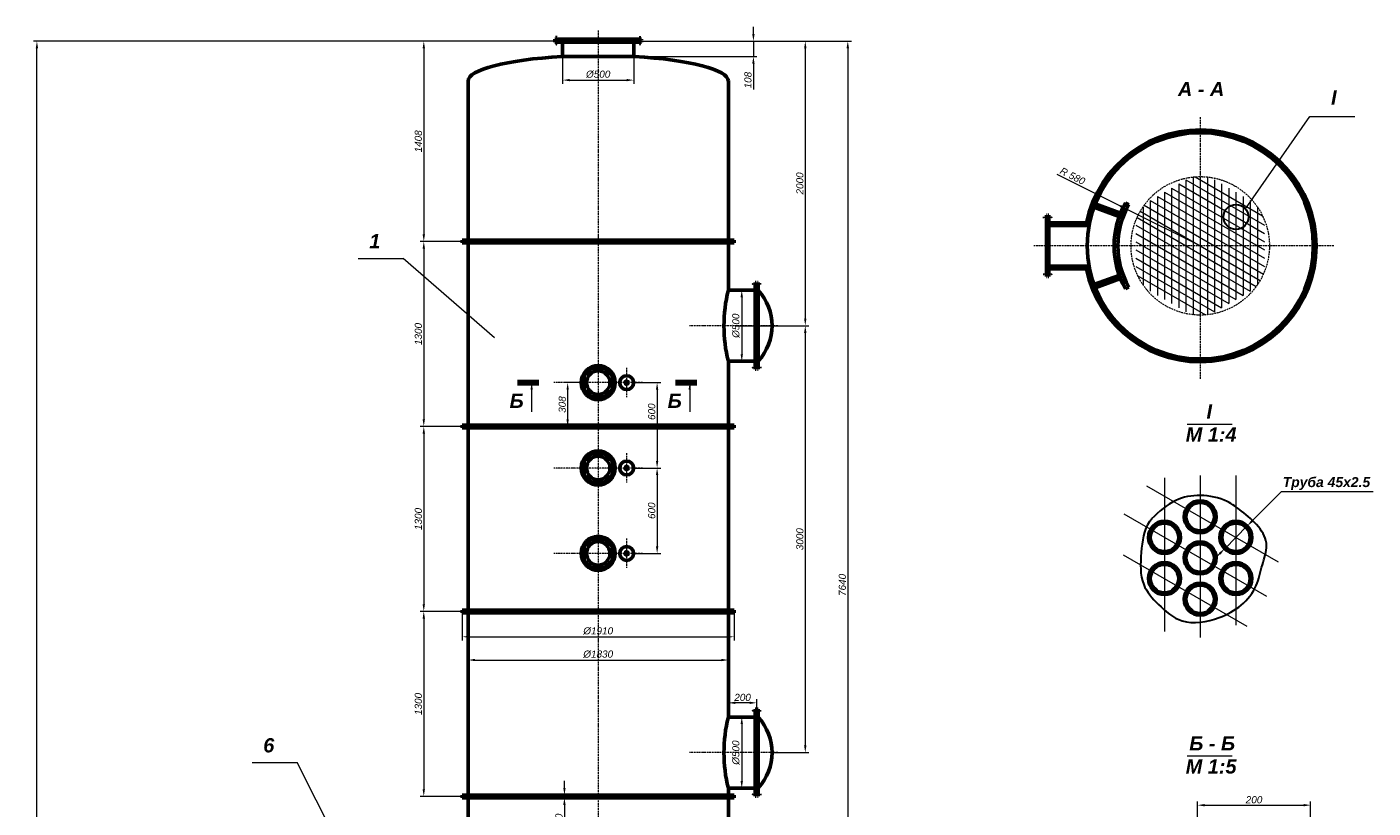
# Model space of a CAD drawing. Header units: millimetres. Extents: x -3101 to 6476, y -8300 to 7211.
# Tile 5 of 5: x -3101 to 6362, y 1721 to 7211. Entities that reach past the tile are written whole.
import ezdxf

# ---------------------------------------------------------------- set-up
doc = ezdxf.new("R2010")
doc.units = ezdxf.units.MM
doc.linetypes.add('ACAD_ISO10W100', pattern=[18, 12, -3, 0, -3])
doc.layers.get('0').update_dxf_attribs({"lineweight": 53})
for name, color, linetype, lineweight in [('0.15', 7, 'Continuous', 15), ('0.5', 7, 'Continuous', 30), ('Construction V', 160, 'Continuous', 13), ('Dash-Dot', 7, 'ACAD_ISO10W100', 15)]:
    doc.layers.add(name, color=color, linetype=linetype, lineweight=lineweight)
doc.styles.get("Standard").update_dxf_attribs({"font": 'ARIALI.TTF'})
doc.dimstyles.new('ISO-25', dxfattribs={"dimscale": 20, "dimtxt": 2.5, "dimasz": 2.5, "dimexe": 1.25, "dimexo": 0.625, "dimtad": 1, "dimdec": 1, "dimdsep": 46, "dimtxsty": 'Standard', "dimcen": 2.5, "dimadec": 0, "dimazin": 0, "dimtfac": 1, "dimtdec": 1, "dimtmove": 0, "dimatfit": 3, "dimfxl": 1.25, "dimlwd": 15, "dimlwe": 15, "dimarcsym": 0})

# ---------------------------------------------------------------- blocks, each defined once
blk = doc.blocks.new('*D8')
at = {"layer": '0.15', "color": 0, "lineweight": 15}
for p, q in [((1207.5, 7111), (2395.8, 7111)), ((2370.8, 7061), (2370.8, 5161)), ((2190.8, 5111), (2395.8, 5111))]:
    blk.add_line(p, q, dxfattribs=at)
at = {"layer": '0.15', "color": 0}
for points in [[(2362.5, 7061), (2379.2, 7061), (2370.8, 7111)], [(2362.5, 5161), (2379.2, 5161), (2370.8, 5111)]]:
    blk.add_solid(points, dxfattribs=at)
at = {"layer": 'Defpoints', "color": 0}
for p in [(1195, 7111), (2178.3, 5111), (2370.8, 5111)]:
    blk.add_point(p, dxfattribs=at)
at = {"layer": '0.15', "color": 0, "insert": (2332.8, 6111), "char_height": 50, "attachment_point": 5, "rotation": 90}
blk.add_mtext('2000', dxfattribs=at)
blk = doc.blocks.new('*D9')
at = {"layer": '0.15', "color": 0, "lineweight": 15}
for p, q in [((622.5, 7111), (-336, 7111)), ((-311, 7061), (-311, 5753)), ((-52.5, 5703), (-336, 5703))]:
    blk.add_line(p, q, dxfattribs=at)
at = {"layer": '0.15', "color": 0}
for points in [[(-319.3, 7061), (-302.7, 7061), (-311, 7111)], [(-319.3, 5753), (-302.7, 5753), (-311, 5703)]]:
    blk.add_solid(points, dxfattribs=at)
at = {"layer": 'Defpoints', "color": 0}
for p in [(635, 7111), (-311, 5703), (-40, 5703)]:
    blk.add_point(p, dxfattribs=at)
at = {"layer": '0.15', "color": 0, "insert": (-349, 6407), "char_height": 50, "attachment_point": 5, "rotation": 90}
blk.add_mtext('1408', dxfattribs=at)
blk = doc.blocks.new('*D10')
at = {"layer": '0.15', "color": 0, "lineweight": 15}
for p, q in [((-52.5, 5703), (-336, 5703)), ((-311, 5653), (-311, 4453)), ((-52.5, 4403), (-336, 4403))]:
    blk.add_line(p, q, dxfattribs=at)
at = {"layer": '0.15', "color": 0}
for points in [[(-319.3, 5653), (-302.7, 5653), (-311, 5703)], [(-319.3, 4453), (-302.7, 4453), (-311, 4403)]]:
    blk.add_solid(points, dxfattribs=at)
at = {"layer": 'Defpoints', "color": 0}
for p in [(-40, 5703), (-311, 4403), (-40, 4403)]:
    blk.add_point(p, dxfattribs=at)
at = {"layer": '0.15', "color": 0, "insert": (-349, 5053), "char_height": 50, "attachment_point": 5, "rotation": 90}
blk.add_mtext('1300', dxfattribs=at)
blk = doc.blocks.new('*D11')
at = {"layer": '0.15', "color": 0, "lineweight": 15}
for p, q in [((-52.5, 4403), (-336, 4403)), ((-311, 4353), (-311, 3153)), ((-52.5, 3103), (-336, 3103))]:
    blk.add_line(p, q, dxfattribs=at)
at = {"layer": '0.15', "color": 0}
for points in [[(-319.3, 4353), (-302.7, 4353), (-311, 4403)], [(-319.3, 3153), (-302.7, 3153), (-311, 3103)]]:
    blk.add_solid(points, dxfattribs=at)
at = {"layer": 'Defpoints', "color": 0}
for p in [(-40, 4403), (-311, 3103), (-40, 3103)]:
    blk.add_point(p, dxfattribs=at)
at = {"layer": '0.15', "color": 0, "insert": (-349, 3753), "char_height": 50, "attachment_point": 5, "rotation": 90}
blk.add_mtext('1300', dxfattribs=at)
blk = doc.blocks.new('*D12')
at = {"layer": '0.15', "color": 0, "lineweight": 15}
for p, q in [((-52.5, 3103), (-336, 3103)), ((-311, 3053), (-311, 1853)), ((-52.5, 1803), (-336, 1803))]:
    blk.add_line(p, q, dxfattribs=at)
at = {"layer": '0.15', "color": 0}
for points in [[(-319.3, 3053), (-302.7, 3053), (-311, 3103)], [(-319.3, 1853), (-302.7, 1853), (-311, 1803)]]:
    blk.add_solid(points, dxfattribs=at)
at = {"layer": 'Defpoints', "color": 0}
for p in [(-40, 3103), (-311, 1803), (-40, 1803)]:
    blk.add_point(p, dxfattribs=at)
at = {"layer": '0.15', "color": 0, "insert": (-349, 2453), "char_height": 50, "attachment_point": 5, "rotation": 90}
blk.add_mtext('1300', dxfattribs=at)
blk = doc.blocks.new('*D13')
at = {"layer": '0.15', "color": 0, "lineweight": 15}
for p, q in [((1717.2, 7111), (2694.6, 7111)), ((2669.6, 7061), (2669.6, -482)), ((1153.5, -532), (2694.6, -532))]:
    blk.add_line(p, q, dxfattribs=at)
at = {"layer": '0.15', "color": 0}
for points in [[(2661.2, 7061), (2677.9, 7061), (2669.6, 7111)], [(2661.2, -482), (2677.9, -482), (2669.6, -532)]]:
    blk.add_solid(points, dxfattribs=at)
at = {"layer": 'Defpoints', "color": 0}
for p in [(1704.7, 7111), (1141, -532), (2669.6, -532)]:
    blk.add_point(p, dxfattribs=at)
at = {"layer": '0.15', "color": 0, "insert": (2631.5, 3289.5), "char_height": 50, "attachment_point": 5, "rotation": 90}
blk.add_mtext('7640', dxfattribs=at)
blk = doc.blocks.new('*D22')
at = {"layer": '0.15', "color": 0, "lineweight": 15}
for p, q in [((-40, 3090.5), (-40, 2899.9)), ((1870, 3090.5), (1870, 2899.9)), ((10, 2924.9), (1820, 2924.9))]:
    blk.add_line(p, q, dxfattribs=at)
at = {"layer": '0.15', "color": 0}
for points in [[(10, 2933.2), (10, 2916.5), (-40, 2924.9)], [(1820, 2933.2), (1820, 2916.5), (1870, 2924.9)]]:
    blk.add_solid(points, dxfattribs=at)
at = {"layer": 'Defpoints', "color": 0}
for p in [(-40, 3103), (1870, 3103), (1870, 2924.9)]:
    blk.add_point(p, dxfattribs=at)
at = {"layer": '0.15', "color": 0, "insert": (915, 2965.8), "char_height": 50, "attachment_point": 5}
blk.add_mtext('%%c1910', dxfattribs=at)
blk = doc.blocks.new('*D23')
at = {"layer": '0.15', "color": 0, "lineweight": 15}
for p, q in [((0, 2793.3), (0, 2736.6)), ((50, 2761.6), (1780, 2761.6)), ((1830, 2793.3), (1830, 2736.6))]:
    blk.add_line(p, q, dxfattribs=at)
at = {"layer": '0.15', "color": 0}
for points in [[(50, 2770), (50, 2753.3), (0, 2761.6)], [(1780, 2770), (1780, 2753.3), (1830, 2761.6)]]:
    blk.add_solid(points, dxfattribs=at)
at = {"layer": 'Defpoints', "color": 0}
for p in [(0, 2805.8), (1830, 2805.8), (1830, 2761.6)]:
    blk.add_point(p, dxfattribs=at)
at = {"layer": '0.15', "color": 0, "insert": (915, 2802.6), "char_height": 50, "attachment_point": 5}
blk.add_mtext('%%c1830', dxfattribs=at)
blk = doc.blocks.new('*D24')
at = {"layer": '0.15', "color": 0, "lineweight": 15}
for p, q in [((1924.4, 2311), (1924.4, 1911)), ((1936.9, 2361), (1949.4, 2361)), ((1911.9, 1861), (1899.4, 1861))]:
    blk.add_line(p, q, dxfattribs=at)
at = {"layer": '0.15', "color": 0}
for points in [[(1916, 2311), (1932.7, 2311), (1924.4, 2361)], [(1916, 1911), (1932.7, 1911), (1924.4, 1861)]]:
    blk.add_solid(points, dxfattribs=at)
at = {"layer": 'Defpoints', "color": 0}
for p in [(1924.4, 2361), (1924.4, 1861), (1924.4, 1861)]:
    blk.add_point(p, dxfattribs=at)
at = {"layer": '0.15', "color": 0, "insert": (1883.4, 2111), "char_height": 50, "attachment_point": 5, "rotation": 90}
blk.add_mtext('%%c500', dxfattribs=at)
blk = doc.blocks.new('*D25')
at = {"layer": '0.15', "color": 0, "lineweight": 15}
for p, q in [((1830, 2373.5), (1830, 2485.8)), ((1979.8, 2460.8), (1880, 2460.8)), ((2029.8, 2349.5), (2029.8, 2485.8))]:
    blk.add_line(p, q, dxfattribs=at)
at = {"layer": '0.15', "color": 0}
for points in [[(1880, 2469.1), (1880, 2452.5), (1830, 2460.8)], [(1979.8, 2469.1), (1979.8, 2452.5), (2029.8, 2460.8)]]:
    blk.add_solid(points, dxfattribs=at)
at = {"layer": 'Defpoints', "color": 0}
for p in [(1830, 2460.8), (1830, 2361), (2029.8, 2337)]:
    blk.add_point(p, dxfattribs=at)
at = {"layer": '0.15', "color": 0, "insert": (1929.9, 2498.8), "char_height": 50, "attachment_point": 5}
blk.add_mtext('200', dxfattribs=at)
blk = doc.blocks.new('*D26')
at = {"layer": '0.15', "color": 0, "lineweight": 15}
for p, q in [((2006.2, 7161), (2006.2, 7211)), ((1180.5, 7111), (2031.2, 7111)), ((2006.2, 7111), (2006.2, 7003)), ((1180.5, 7003), (2031.2, 7003)), ((2006.2, 6953), (2006.2, 6771.2))]:
    blk.add_line(p, q, dxfattribs=at)
at = {"layer": '0.15', "color": 0}
for points in [[(1997.9, 7161), (2014.5, 7161), (2006.2, 7111)], [(1997.9, 6953), (2014.5, 6953), (2006.2, 7003)]]:
    blk.add_solid(points, dxfattribs=at)
at = {"layer": 'Defpoints', "color": 0}
for p in [(1168, 7111), (2006.2, 7111), (1168, 7003)]:
    blk.add_point(p, dxfattribs=at)
at = {"layer": '0.15', "color": 0, "insert": (1968.1, 6837.1), "char_height": 50, "attachment_point": 5, "rotation": 90}
blk.add_mtext('108', dxfattribs=at)
blk = doc.blocks.new('*D27')
at = {"layer": '0.15', "color": 0, "lineweight": 15}
for p, q in [((665, 7014.1), (665, 6812.2)), ((1165, 7014.1), (1165, 6812.2)), ((715, 6837.2), (1115, 6837.2))]:
    blk.add_line(p, q, dxfattribs=at)
at = {"layer": '0.15', "color": 0}
for points in [[(715, 6845.5), (715, 6828.9), (665, 6837.2)], [(1115, 6845.5), (1115, 6828.9), (1165, 6837.2)]]:
    blk.add_solid(points, dxfattribs=at)
at = {"layer": 'Defpoints', "color": 0}
for p in [(665, 7026.6), (1165, 7026.6), (1165, 6837.2)]:
    blk.add_point(p, dxfattribs=at)
at = {"layer": '0.15', "color": 0, "insert": (915, 6878.2), "char_height": 50, "attachment_point": 5}
blk.add_mtext('%%c500', dxfattribs=at)
blk = doc.blocks.new('*D43')
at = {"layer": '0.15', "color": 0, "lineweight": 15}
for p, q in [((-323.5, 7111), (-3055.4, 7111)), ((-3030.4, -6104.9), (-3030.4, 7061)), ((-2824.3, -6154.9), (-3055.4, -6154.9))]:
    blk.add_line(p, q, dxfattribs=at)
at = {"layer": '0.15', "color": 0}
for points in [[(-3038.7, 7061), (-3022.1, 7061), (-3030.4, 7111)], [(-3038.7, -6104.9), (-3022.1, -6104.9), (-3030.4, -6154.9)]]:
    blk.add_solid(points, dxfattribs=at)
at = {"layer": 'Defpoints', "color": 0}
for p in [(-3030.4, 7111), (-311, 7111), (-2811.8, -6154.9)]:
    blk.add_point(p, dxfattribs=at)
at = {"layer": '0.15', "color": 0, "insert": (-3068.4, 478.1), "char_height": 50, "attachment_point": 5, "rotation": 90}
blk.add_mtext('13270', dxfattribs=at)
blk = doc.blocks.new('*D53')
at = {"layer": '0.15', "color": 0, "lineweight": 15}
for p, q in [((4139.3, 6175.7), (4584.3, 5953.4)), ((5147.1, 5672.3), (4629, 5931.1))]:
    blk.add_line(p, q, dxfattribs=at)
at = {"layer": '0.15', "color": 0}
blk.add_solid([(4588, 5960.9), (4580.6, 5946), (4629, 5931.1)], dxfattribs=at)
at = {"layer": 'Defpoints', "color": 0}
for p in [(4629, 5931.1), (5147.1, 5672.3)]:
    blk.add_point(p, dxfattribs=at)
at = {"layer": '0.15', "color": 0, "insert": (4249.7, 6163.1), "char_height": 50, "attachment_point": 5, "rotation": 333.45838}
blk.add_mtext('R 580', dxfattribs=at)
blk = doc.blocks.new('*D58')
at = {"layer": '0.15', "color": 0, "lineweight": 15}
for p, q in [((1879.9, 5111), (2395.8, 5111)), ((2370.8, 5061), (2370.8, 2161)), ((2149.4, 2111), (2395.8, 2111))]:
    blk.add_line(p, q, dxfattribs=at)
at = {"layer": '0.15', "color": 0}
for points in [[(2362.5, 5061), (2379.2, 5061), (2370.8, 5111)], [(2362.5, 2161), (2379.2, 2161), (2370.8, 2111)]]:
    blk.add_solid(points, dxfattribs=at)
at = {"layer": 'Defpoints', "color": 0}
for p in [(1867.4, 5111), (2136.9, 2111), (2370.8, 2111)]:
    blk.add_point(p, dxfattribs=at)
at = {"layer": '0.15', "color": 0, "insert": (2332.8, 3611), "char_height": 50, "attachment_point": 5, "rotation": 90}
blk.add_mtext('3000', dxfattribs=at)
blk = doc.blocks.new('*D59')
at = {"layer": '0.15', "color": 0, "lineweight": 15}
for p, q in [((1924.4, 5311), (1924.4, 4911)), ((1936.9, 5361), (1949.4, 5361)), ((1911.9, 4861), (1899.4, 4861))]:
    blk.add_line(p, q, dxfattribs=at)
at = {"layer": '0.15', "color": 0}
for points in [[(1916, 5311), (1932.7, 5311), (1924.4, 5361)], [(1916, 4911), (1932.7, 4911), (1924.4, 4861)]]:
    blk.add_solid(points, dxfattribs=at)
at = {"layer": 'Defpoints', "color": 0}
for p in [(1924.4, 5361), (1924.4, 4861), (1924.4, 4861)]:
    blk.add_point(p, dxfattribs=at)
at = {"layer": '0.15', "color": 0, "insert": (1883.4, 5111), "char_height": 50, "attachment_point": 5, "rotation": 90}
blk.add_mtext('%%c500', dxfattribs=at)
blk = doc.blocks.new('*D60')
at = {"layer": '0.15', "color": 0, "lineweight": 15}
for p, q in [((5719, 3946.9), (5512.8, 3739.2)), ((5319, 3544.1), (5477.5, 3703.7)), ((5283.8, 3508.6), (5248.5, 3473.1))]:
    blk.add_line(p, q, dxfattribs=at)
at = {"layer": '0.15', "color": 0}
for points in [[(5506.8, 3745.1), (5518.7, 3733.3), (5477.5, 3703.7)], [(5277.9, 3514.5), (5289.7, 3502.7), (5319, 3544.1)]]:
    blk.add_solid(points, dxfattribs=at)
at = {"layer": 'Defpoints', "color": 0}
for p in [(5477.5, 3703.7), (5319, 3544.1)]:
    blk.add_point(p, dxfattribs=at)
blk = doc.blocks.new('*D61')
at = {"color": 0, "lineweight": 15}
for p, q in [((5128.2, 1307.7), (5128.2, 1766.5)), ((5178.2, 1741.5), (5873.2, 1741.5)), ((5923.2, 1581.6), (5923.2, 1766.5))]:
    blk.add_line(p, q, dxfattribs=at)
at = {"color": 0}
for points in [[(5178.2, 1749.8), (5178.2, 1733.2), (5128.2, 1741.5)], [(5873.2, 1749.8), (5873.2, 1733.2), (5923.2, 1741.5)]]:
    blk.add_solid(points, dxfattribs=at)
at = {"layer": 'Defpoints', "color": 0}
for p in [(5923.2, 1741.5), (5923.2, 1569.1), (5128.2, 1295.2)]:
    blk.add_point(p, dxfattribs=at)
at = {"color": 0, "insert": (5525.7, 1779.5), "char_height": 50, "attachment_point": 5}
blk.add_mtext('200', dxfattribs=at)
blk = doc.blocks.new('*D65')
at = {"color": 0, "lineweight": 15}
for p, q in [((782.5, 4711), (675.3, 4711)), ((700.3, 4661), (700.3, 4453)), ((-27.5, 4403), (725.3, 4403))]:
    blk.add_line(p, q, dxfattribs=at)
at = {"color": 0}
for points in [[(692, 4661), (708.7, 4661), (700.3, 4711)], [(692, 4453), (708.7, 4453), (700.3, 4403)]]:
    blk.add_solid(points, dxfattribs=at)
at = {"layer": 'Defpoints', "color": 0}
for p in [(795, 4711), (-40, 4403), (700.3, 4403)]:
    blk.add_point(p, dxfattribs=at)
at = {"color": 0, "insert": (662.3, 4557), "char_height": 50, "attachment_point": 5, "rotation": 90}
blk.add_mtext('308', dxfattribs=at)
blk = doc.blocks.new('*D66')
at = {"color": 0, "lineweight": 15}
for p, q in [((1176.2, 4711), (1354.4, 4711)), ((1329.4, 4661), (1329.4, 4161)), ((1176.2, 4111), (1354.4, 4111))]:
    blk.add_line(p, q, dxfattribs=at)
at = {"color": 0}
for points in [[(1321, 4661), (1337.7, 4661), (1329.4, 4711)], [(1321, 4161), (1337.7, 4161), (1329.4, 4111)]]:
    blk.add_solid(points, dxfattribs=at)
at = {"layer": 'Defpoints', "color": 0}
for p in [(1163.8, 4711), (1163.8, 4111), (1329.4, 4111)]:
    blk.add_point(p, dxfattribs=at)
at = {"color": 0, "insert": (1291.3, 4506.7), "char_height": 50, "attachment_point": 5, "rotation": 90}
blk.add_mtext('600', dxfattribs=at)
blk = doc.blocks.new('*D67')
at = {"color": 0, "lineweight": 15}
for p, q in [((1176.2, 4111), (1354.4, 4111)), ((1329.4, 4061), (1329.4, 3561)), ((1176.2, 3511), (1354.4, 3511))]:
    blk.add_line(p, q, dxfattribs=at)
at = {"color": 0}
for points in [[(1321, 4061), (1337.7, 4061), (1329.4, 4111)], [(1321, 3561), (1337.7, 3561), (1329.4, 3511)]]:
    blk.add_solid(points, dxfattribs=at)
at = {"layer": 'Defpoints', "color": 0}
for p in [(1163.7, 4111), (1163.7, 3511), (1329.4, 3511)]:
    blk.add_point(p, dxfattribs=at)
at = {"color": 0, "insert": (1291.3, 3811), "char_height": 50, "attachment_point": 5, "rotation": 90}
blk.add_mtext('600', dxfattribs=at)
blk = doc.blocks.new('*D69')
at = {"color": 0, "lineweight": 15}
for p, q in [((677.7, 1863), (677.7, 1913)), ((503.3, 1813), (702.7, 1813)), ((677.7, 1813), (677.7, 1793)), ((503.3, 1793), (702.7, 1793)), ((677.7, 1743), (677.7, 1593.7))]:
    blk.add_line(p, q, dxfattribs=at)
at = {"color": 0}
for points in [[(669.4, 1863), (686.1, 1863), (677.7, 1813)], [(669.4, 1743), (686.1, 1743), (677.7, 1793)]]:
    blk.add_solid(points, dxfattribs=at)
at = {"layer": 'Defpoints', "color": 0}
for p in [(490.8, 1813), (490.8, 1793), (677.7, 1793)]:
    blk.add_point(p, dxfattribs=at)
at = {"color": 0, "insert": (639.7, 1643.4), "char_height": 50, "attachment_point": 5, "rotation": 90}
blk.add_mtext('20', dxfattribs=at)

msp = doc.modelspace()

# ---------------------------------------------------------------- hatches: boundary and pattern name
at = {"layer": '0.15'}
h = msp.add_hatch(dxfattribs=at)
h.set_pattern_fill('ANSI31', color=256, style=0)
h.paths.add_polyline_path([(915, 7116.98), (635, 7116.98), (635, 7110.98), (915, 7110.98)])
h.paths.add_polyline_path([(1195, 7116.98), (915, 7116.98), (915, 7110.98), (1195, 7110.98)])
h = msp.add_hatch(dxfattribs=at)
h.set_pattern_fill('ANSI31', color=256, scale=5, style=0)
h.set_pattern_definition([(45, (0, 363.066), (-11.22532, 11.22532), [])])
h.paths.add_polyline_path([(5147.11, 6467.33), (5147.11, 6487.33, 0.3565704), (4348.48, 5834.83), (4368.9, 5834.83, -0.3551279)])
h.paths.add_polyline_path([(5147.11, 6487.33), (5147.11, 6467.33, -0.1894991), (5688.5, 6254.5), (5700.06, 6271.06, 0.1886059)])
h.paths.add_polyline_path([(5700.06, 6271.06), (5688.5, 6254.5, -0.2083596), (5942.11, 5672.33), (5962.11, 5672.33, 0.2092597)])
h.paths.add_polyline_path([(5962.11, 5672.33), (5942.11, 5672.33, -0.4142136), (5147.11, 4877.33), (5147.11, 4857.33, 0.4142136)])
h.paths.add_polyline_path([(4368.9, 5509.83), (4348.48, 5509.83, 0.3565704), (5147.11, 4857.33), (5147.11, 4877.33, -0.3551279)])
h.paths.add_polyline_path([(4364.99, 5529.83), (4082.11, 5529.83), (4082.11, 5509.83), (4368.9, 5509.83, -0.0064086)])
h.paths.add_polyline_path([(4368.9, 5834.83), (4082.11, 5834.83), (4082.11, 5814.83), (4364.99, 5814.83, -0.0064086)])
h.paths.add_polyline_path([(4645.58, 5961.88), (4622.62, 5975.14, 0.1316525), (4541.48, 5672.33), (4568, 5672.33, -0.1316525)])
h.paths.add_polyline_path([(4568, 5672.33), (4541.48, 5672.33, 0.1316525), (4622.62, 5369.51), (4645.58, 5382.77, -0.1316525)])
h = msp.add_hatch(dxfattribs=at)
h.set_pattern_fill('ANSI31', color=256, scale=5, angle=90, style=0)
h.set_pattern_definition([(135, (0, 363.066), (-11.22532, -11.22532), [])])
h.paths.add_polyline_path([(4408.98, 5967.59, 0.0078631), (4400.06, 5944.23), (4578.01, 5879.46, -0.0103232), (4587.04, 5902.78)])
h.paths.add_polyline_path([(4587.04, 5441.87, -0.0103232), (4578.01, 5465.19), (4400.06, 5400.42, 0.0076701), (4408.75, 5377.63)])
h = msp.add_hatch(dxfattribs=at)
h.set_pattern_fill('ANSI31', color=256, scale=5, style=0)
h.set_pattern_definition([(45, (6232.112, 8020.258), (-11.22532, 11.22532), [])])
h.paths.add_polyline_path([(4076.11, 5852.83), (4072.11, 5852.83), (4072.11, 5491.83), (4076.11, 5491.83)])
h = msp.add_hatch(dxfattribs=at)
h.set_pattern_fill('ANSI31', color=256, angle=-90, style=0)
h.set_pattern_definition([(315, (-5084.2178, 6025.9824), (2.245064, 2.245064), [])])
h.paths.add_polyline_path([(2032.76, 5110.98), (2032.76, 5390.98), (2026.76, 5390.98), (2026.76, 5110.98)])
h.paths.add_polyline_path([(2032.76, 4830.98), (2032.76, 5110.98), (2026.76, 5110.98), (2026.76, 4830.98)])
h = msp.add_hatch(dxfattribs=at)
h.set_pattern_fill('ANSI31', color=256, angle=-90, style=0)
h.set_pattern_definition([(315, (-5084.2178, 3025.9824), (2.245064, 2.245064), [])])
h.paths.add_polyline_path([(2032.76, 2110.98), (2032.76, 2390.98), (2026.76, 2390.98), (2026.76, 2110.98)])
h.paths.add_polyline_path([(2032.76, 1830.98), (2032.76, 2110.98), (2026.76, 2110.98), (2026.76, 1830.98)])

# ---------------------------------------------------------------- linework, layer by layer
for p, q in [((915, 7124.98), (610, 7124.98)), ((610, 7124.98), (610, 7118.98)), ((610, 7118.98), (635, 7118.98)), ((610, 7102.98), (610, 7108.98)), ((610, 7108.98), (635, 7108.98)), ((915, 7102.98), (610, 7102.98)), ((635, 7116.98), (635, 7118.98)), ((635, 7116.98), (635, 7108.98)), ((915, 7116.98), (635, 7116.98)), ((915, 7110.98), (635, 7110.98)), ((665, 7002.98), (665, 7102.98)), ((915, 7124.98), (1220, 7124.98)), ((915, 7116.98), (1195, 7116.98)), ((915, 7110.98), (1195, 7110.98)), ((915, 7102.98), (1220, 7102.98)), ((1165, 7102.98), (1165, 7002.98)), ((1195, 7116.98), (1195, 7118.98)), ((1220, 7118.98), (1195, 7118.98)), ((1195, 7116.98), (1195, 7108.98)), ((1220, 7108.98), (1195, 7108.98)), ((1220, 7124.98), (1220, 7118.98)), ((1220, 7102.98), (1220, 7108.98)), ((662, 7002.98), (1168, 7002.98)), ((0, 5712.98), (0, 6830)), ((1830, 6830), (1830, 5712.98)), ((4587.04, 5902.78), (4408.98, 5967.59)), ((4645.58, 5961.88), (4622.62, 5975.14)), ((4066.11, 5457.33), (4066.11, 5887.33)), ((4070.11, 5887.17), (4066.11, 5887.17)), ((4070.11, 5852.83), (4070.11, 5887.17)), ((4078.11, 5852.83), (4078.11, 5887.17)), ((4078.11, 5887.17), (4082.11, 5887.17)), ((4082.11, 5457.33), (4082.11, 5887.33)), ((4578.01, 5879.46), (4400.06, 5944.23)), ((4076.11, 5852.83), (4070.11, 5852.83)), ((4072.11, 5491.83), (4072.11, 5852.83)), ((4076.11, 5491.83), (4076.11, 5852.83)), ((4076.11, 5852.83), (4078.11, 5852.83)), ((4368.9, 5834.83), (4082.11, 5834.83)), ((4364.99, 5814.83), (4082.11, 5814.83)), ((-40, 5712.98), (1870, 5712.98)), ((-40, 5712.98), (-40, 5692.98)), ((-40, 5692.98), (1870, 5692.98)), ((0, 4412.98), (0, 5692.98)), ((1830, 5692.98), (1830, 5360.98)), ((1870, 5712.98), (1870, 5692.98)), ((4076.11, 5491.83), (4070.11, 5491.83)), ((4070.11, 5491.83), (4070.11, 5457.49)), ((4076.11, 5491.83), (4078.11, 5491.83)), ((4078.11, 5491.83), (4078.11, 5457.49)), ((4364.99, 5529.83), (4082.11, 5529.83)), ((4368.9, 5509.83), (4082.11, 5509.83)), ((2018.76, 5110.98), (2018.76, 5415.98)), ((2018.76, 5415.98), (2024.76, 5415.98)), ((2024.76, 5415.98), (2024.76, 5390.98)), ((2040.76, 5415.98), (2034.76, 5415.98)), ((2034.76, 5415.98), (2034.76, 5390.98)), ((2040.76, 5110.98), (2040.76, 5415.98)), ((4070.11, 5457.49), (4066.11, 5457.49)), ((4078.11, 5457.49), (4082.11, 5457.49)), ((4578.01, 5465.19), (4400.06, 5400.42)), ((4587.04, 5441.87), (4408.75, 5377.63)), ((1830, 5360.98), (2018.76, 5360.98)), ((2032.76, 5390.98), (2024.76, 5390.98)), ((2026.76, 5110.98), (2026.76, 5390.98)), ((2032.76, 5110.98), (2032.76, 5390.98)), ((2032.76, 5390.98), (2034.76, 5390.98)), ((4645.58, 5382.77), (4622.62, 5369.51)), ((2018.76, 5110.98), (2018.76, 4805.98)), ((2026.76, 5110.98), (2026.76, 4830.98)), ((2032.76, 5110.98), (2032.76, 4830.98)), ((2040.76, 5110.98), (2040.76, 4805.98)), ((1830, 4860.98), (1830, 4412.98)), ((2018.76, 4860.98), (1830, 4860.98)), ((2032.76, 4830.98), (2024.76, 4830.98)), ((2024.76, 4805.98), (2024.76, 4830.98)), ((2032.76, 4830.98), (2034.76, 4830.98)), ((2034.76, 4805.98), (2034.76, 4830.98)), ((2018.76, 4805.98), (2024.76, 4805.98)), ((2040.76, 4805.98), (2034.76, 4805.98)), ((-40, 4412.98), (1870, 4412.98)), ((-40, 4412.98), (-40, 4392.98)), ((-40, 4392.98), (1870, 4392.98)), ((0, 3112.98), (0, 4392.98)), ((1830, 4392.98), (1830, 3112.98)), ((1870, 4412.98), (1870, 4392.98)), ((-40, 3112.98), (1870, 3112.98)), ((-40, 3112.98), (-40, 3092.98)), ((-40, 3092.98), (1870, 3092.98)), ((0, 1812.98), (0, 3092.98)), ((1830, 3092.98), (1830, 2360.98)), ((1870, 3112.98), (1870, 3092.98)), ((2018.76, 2110.98), (2018.76, 2415.98)), ((2018.76, 2415.98), (2024.76, 2415.98)), ((2024.76, 2415.98), (2024.76, 2390.98)), ((2032.76, 2390.98), (2024.76, 2390.98)), ((2026.76, 2110.98), (2026.76, 2390.98)), ((2032.76, 2110.98), (2032.76, 2390.98)), ((2032.76, 2390.98), (2034.76, 2390.98)), ((2040.76, 2415.98), (2034.76, 2415.98)), ((2034.76, 2415.98), (2034.76, 2390.98)), ((2040.76, 2110.98), (2040.76, 2415.98)), ((1830, 2360.98), (2018.76, 2360.98)), ((2018.76, 2110.98), (2018.76, 1805.98)), ((2026.76, 2110.98), (2026.76, 1830.98)), ((2032.76, 2110.98), (2032.76, 1830.98)), ((2040.76, 2110.98), (2040.76, 1805.98)), ((-40, 1812.98), (1870, 1812.98)), ((-40, 1812.98), (-40, 1792.98)), ((1830, 1860.98), (1830, 1812.98)), ((2018.76, 1860.98), (1830, 1860.98)), ((1870, 1812.98), (1870, 1792.98)), ((2018.76, 1805.98), (2024.76, 1805.98)), ((2032.76, 1830.98), (2024.76, 1830.98)), ((2024.76, 1805.98), (2024.76, 1830.98)), ((2032.76, 1830.98), (2034.76, 1830.98)), ((2034.76, 1805.98), (2034.76, 1830.98)), ((2040.76, 1805.98), (2034.76, 1805.98)), ((-40, 1792.98), (1870, 1792.98)), ((0, -338.65), (0, 1792.98)), ((1830, 1792.98), (1830, -338.65))]:
    msp.add_line(p, q)
at = {"lineweight": 100}
for p, q in [((347.37, 4711.02), (497.37, 4710.94)), ((1458.47, 4711.02), (1608.47, 4710.94))]:
    msp.add_line(p, q, dxfattribs=at)
for centre, radius in [((5147.11, 5672.33), 795), ((915, 4710.98), 120), ((915, 4710.98), 106.25), ((915, 4710.98), 82.5), ((1115, 4710.98), 48.75), ((1115, 4710.98), 12.5), ((915, 4110.98), 120), ((915, 4110.98), 106.25), ((915, 4110.98), 82.5), ((1115, 4110.98), 48.75), ((1115, 4110.98), 12.5), ((5147.11, 3768.9), 112.5), ((5147.11, 3768.9), 100), ((4895.96, 3623.9), 112.5), ((4895.96, 3623.9), 100), ((5398.26, 3623.9), 112.5), ((5398.26, 3623.9), 100), ((915, 3510.98), 120), ((915, 3510.98), 106.25), ((915, 3510.98), 82.5), ((1115, 3510.98), 48.75), ((1115, 3510.98), 12.5), ((5147.11, 3478.9), 112.5), ((5147.11, 3478.9), 100), ((4895.96, 3333.9), 112.5), ((4895.96, 3333.9), 100), ((5398.26, 3333.9), 112.5), ((5398.26, 3333.9), 100), ((5147.11, 3188.9), 112.5), ((5147.11, 3188.9), 100)]:
    msp.add_circle(centre, radius)
for centre, radius, start, end in [((5147.11, 5672.33), 815, 191.501086, 168.498914), ((5147.11, 5672.33), 605.63, 150, 210), ((5147.11, 5672.33), 579.11, 150, 210), ((1763.87, 5110.98), 373.06, 317.922309, 42.077691), ((1763.87, 2110.98), 373.06, 317.922309, 42.077691)]:
    msp.add_arc(centre, radius, start, end)
for centre, major_axis, ratio, start_param, end_param in [((915, 6830), (-915, 0), 0.1967213, -1.2906433, 0), ((915, 6830), (-915, 0), 0.1967213, 3.1415927, 4.4322359), ((2644.33, 5135.48), (125.8, 925.68), 0.9029928, 1.4486903, 1.9916589), ((2644.33, 2135.48), (125.8, 925.68), 0.9029928, 1.4486903, 1.9916589)]:
    msp.add_ellipse(centre, major_axis=major_axis, ratio=ratio, start_param=start_param, end_param=end_param)
at = {"layer": '0.15'}
for p, q in [((625.8, 7142.76), (615.8, 7142.76)), ((620.8, 7085.23), (620.8, 7142.76)), ((1204.2, 7142.76), (1214.2, 7142.76)), ((1209.2, 7085.23), (1209.2, 7142.76)), ((624.34, 7088.76), (617.27, 7081.69)), ((617.27, 7088.76), (624.34, 7081.69)), ((1205.66, 7088.76), (1212.73, 7081.69)), ((1212.73, 7088.76), (1205.66, 7081.69)), ((5464.29, 5933.31), (5916.78, 6581.52)), ((5916.78, 6581.52), (6233.84, 6581.52)), ((5096.88, 6156.23), (5096.88, 5188.43)), ((5110.53, 6157.45), (5585.53, 5883.2)), ((5147.11, 6158.83), (5147.11, 5185.83)), ((5197.34, 6156.23), (5197.34, 5188.43)), ((4946.19, 6078.33), (5599.18, 5701.33)), ((4946.19, 6078.33), (4946.19, 5266.33)), ((4996.42, 6107.33), (5599.18, 5759.33)), ((4996.42, 6107.33), (4996.42, 5237.33)), ((5046.65, 6136.33), (5599.18, 5817.33)), ((5046.65, 6136.33), (5046.65, 5208.33)), ((5247.57, 6136.33), (5247.57, 5208.33)), ((5297.8, 6107.33), (5297.8, 5237.33)), ((5348.03, 6078.33), (5348.03, 5266.33)), ((4795.51, 5991.33), (5599.18, 5527.33)), ((4795.51, 5991.33), (4795.51, 5353.33)), ((4845.73, 6020.33), (5599.18, 5585.33)), ((4845.73, 6020.33), (4845.73, 5324.33)), ((4895.96, 6049.33), (5599.18, 5643.33)), ((4895.96, 6049.33), (4895.96, 5295.33)), ((5398.26, 6049.33), (5398.26, 5295.33)), ((5448.49, 6020.33), (5448.49, 5324.33)), ((5498.72, 5991.33), (5498.72, 5353.33)), ((4045.32, 5867.24), (4045.32, 5877.24)), ((4102.84, 5872.24), (4045.32, 5872.24)), ((4099.31, 5868.71), (4106.38, 5875.78)), ((4099.31, 5875.78), (4106.38, 5868.71)), ((4702.93, 5870.78), (5541.07, 5386.88)), ((4725.79, 5915.58), (5568.43, 5429.08)), ((4745.28, 5946.57), (4745.28, 5398.08)), ((4753.16, 5957.78), (5591.3, 5473.88)), ((5548.95, 5946.57), (5548.95, 5398.08)), ((4695.05, 5817.33), (5498.72, 5353.33)), ((4695.05, 5759.33), (5448.49, 5324.33)), ((4695.05, 5701.33), (5398.26, 5295.33)), ((-772.31, 5583.99), (-455.24, 5583.99)), ((185.93, 5025.32), (-455.24, 5583.99)), ((4695.05, 5643.33), (5348.03, 5266.33)), ((4695.05, 5585.33), (5297.8, 5237.33)), ((4695.05, 5527.33), (5247.57, 5208.33)), ((2004.55, 5401.65), (1997.48, 5408.72)), ((2004.55, 5408.72), (1997.48, 5401.65)), ((2001.01, 5405.18), (2058.54, 5405.18)), ((2058.54, 5400.18), (2058.54, 5410.18)), ((4045.32, 5477.41), (4045.32, 5467.41)), ((4102.84, 5472.41), (4045.32, 5472.41)), ((4099.31, 5475.95), (4106.38, 5468.87)), ((4099.31, 5468.87), (4106.38, 5475.95)), ((4708.69, 5461.45), (5183.7, 5187.2)), ((2004.55, 4820.32), (1997.48, 4813.25)), ((2004.55, 4813.25), (1997.48, 4820.32)), ((2001.01, 4816.78), (2058.54, 4816.78)), ((2058.54, 4821.78), (2058.54, 4811.78)), ((5054.55, 4420.16), (5371.62, 4420.16)), ((4770.39, 3986.4), (5694.93, 3452.62)), ((4895.96, 4042.53), (4895.96, 2961.32)), ((5147.11, 4058.9), (5147.11, 2920.13)), ((5398.26, 4058.45), (5398.26, 3006.41)), ((5718.97, 3946.91), (6362.26, 3946.91)), ((4610.04, 3788.98), (5613.61, 3209.57)), ((4606.47, 3501.04), (5474.01, 3000.17)), ((2004.55, 2401.65), (1997.48, 2408.72)), ((2004.55, 2408.72), (1997.48, 2401.65)), ((2001.01, 2405.18), (2058.54, 2405.18)), ((2058.54, 2400.18), (2058.54, 2410.18)), ((5054.55, 2088.11), (5371.62, 2088.11)), ((-1517.69, 2041.17), (-1200.63, 2041.17)), ((-891.64, 1428.86), (-1200.63, 2041.17)), ((2004.55, 1820.32), (1997.48, 1813.25)), ((2004.55, 1813.25), (1997.48, 1820.32)), ((2001.01, 1816.78), (2058.54, 1816.78)), ((2058.54, 1821.78), (2058.54, 1811.78))]:
    msp.add_line(p, q, dxfattribs=at)
at = {"layer": '0.5'}
msp.add_circle((5398.26, 5875.33), 87.88, dxfattribs=at)
msp.add_spline([(4805.37, 3755.06), (4975.93, 3883.57), (5147.11, 3918.28), (5337.09, 3875.09), (5438.29, 3807.95), (5613.95, 3566.55), (5583.77, 3430.04), (5541.42, 3285.05), (5436.1, 3147.93), (5279.24, 3059.86), (5019.05, 3036.77), (4852.72, 3152.73), (4749.69, 3291.53), (4732.96, 3517.75), (4790.87, 3736.09), (4805.37, 3755.06)], degree=3, dxfattribs=at)
at = {"layer": 'Construction V', "color": 3}
for p, q in [((1165, 7124.98), (665, 7124.98)), ((1165, 7102.98), (665, 7102.98))]:
    msp.add_line(p, q, dxfattribs=at)
at = {"layer": 'Dash-Dot'}
for p, q in [((915, 7186.64), (915, -8219.96)), ((5147.11, 6577.2), (5147.11, 4737.33)), ((6086.82, 5672.33), (3976.62, 5672.33)), ((2178.31, 5110.98), (1556.52, 5110.98)), ((1115, 4815.92), (1115, 4609.97)), ((1225.9, 4710.98), (604.1, 4710.98)), ((1115, 4215.92), (1115, 4009.97)), ((1225.9, 4110.98), (604.1, 4110.98)), ((1115, 3615.92), (1115, 3409.97)), ((1225.9, 3510.98), (604.1, 3510.98)), ((2178.31, 2110.98), (1556.52, 2110.98))]:
    msp.add_line(p, q, dxfattribs=at)
msp.add_circle((5147.11, 5672.33), 486.5, dxfattribs=at)

# ---------------------------------------------------------------- texts
at = {"attachment_point": 1}
for s, insert, char_height, width in [('{\\fArial|b1|i1|c204|p34;А - А}', (4990.59, 6824.43), 100, 379.018), ('{\\fArial|b1|i1|c204|p34;I}', (6066.97, 6765.37), 100, 379.018), ('{\\fArial|b1|i1|c204|p34;1}', (-694.16, 5755.15), 100, 379.018), ('{\\fArial|b1|i1|c204|p34;Б}', (292.18, 4633.23), 100, 128.3651), ('{\\fArial|b1|i1|c204|p34;Б}', (1403.28, 4633.23), 100, 128.3651), ('{\\fArial|b1|i1|c204|p34;I}', (5191.24, 4558.1), 100, 379.018), ('{\\fArial|b1|i1|c204|p34;М 1:4}', (5045.33, 4396.05), 100, 379.018), ('{\\fArial|b1|i1|c204|p34;Труба 45х2.5}', (5726.88, 4046.98), 70, 751.4872), ('{\\fArial|b1|i1|c204|p34;6}', (-1439.55, 2212.33), 100, 379.018), ('{\\fArial|b1|i1|c204|p34;Б - Б}', (5069.96, 2226.04), 100, 379.018), ('{\\fArial|b1|i1|c204|p34;М 1:5}', (5045.33, 2064), 100, 379.018)]:
    msp.add_mtext(s, dxfattribs=dict(at, insert=insert, char_height=char_height, width=width))

# ---------------------------------------------------------------- dimensions: what is measured, and where the dimension line sits
for base, p1, p2, picture, middle in [((700.33, 4402.98), (795, 4710.98), (-40, 4402.98), '*D65', (662.28, 4556.98)), ((1329.36, 3510.98), (1163.75, 4110.98), (1163.75, 3510.98), '*D67', (1291.33, 3810.98)), ((677.74, 1792.98), (490.78, 1812.98), (490.78, 1792.98), '*D69', (639.71, 1643.36))]:
    dim = msp.add_linear_dim(base=base, p1=p1, p2=p2, angle=90, dimstyle='ISO-25')
    dim.commit()
    dim.dimension.update_dxf_attribs({"geometry": picture, "text_midpoint": middle})
dim = msp.add_linear_dim(base=(1329.36, 4110.98), p1=(1163.75, 4710.98), p2=(1163.75, 4110.98), angle=90, dimstyle='ISO-25')
dim.commit()
dim.dimension.update_dxf_attribs({"geometry": '*D66', "text_midpoint": (1329.36, 4506.73), "dimtype": 160})
dim = msp.add_linear_dim(base=(5923.24, 1741.49), p1=(5128.24, 1295.18), p2=(5923.24, 1569.08), text='200', dimstyle='ISO-25')
dim.commit()
dim.dimension.update_dxf_attribs({"geometry": '*D61', "text_midpoint": (5525.74, 1779.52)})
at = {"layer": '0.15'}
dim = msp.add_linear_dim(base=(2006.19, 7110.98), p1=(1168, 7002.98), p2=(1168, 7110.98), angle=90, dimstyle='ISO-25', dxfattribs=at)
dim.commit()
dim.dimension.update_dxf_attribs({"geometry": '*D26', "text_midpoint": (2006.19, 6837.09), "dimtype": 160})
for base, p1, p2, text, picture, middle in [((-3030.41, 7110.98), (-2811.77, -6154.87), (-310.98, 7110.98), '13270', '*D43', (-3068.44, 478.06)), ((2669.55, -532), (1704.74, 7110.98), (1141, -532), '7640', '*D13', (2631.52, 3289.49))]:
    dim = msp.add_linear_dim(base=base, p1=p1, p2=p2, angle=90, text=text, dimstyle='ISO-25', dxfattribs=at)
    dim.commit()
    dim.dimension.update_dxf_attribs({"geometry": picture, "text_midpoint": middle})
for base, p1, p2, picture, middle in [((-310.98, 5702.98), (635, 7110.98), (-40, 5702.98), '*D9', (-349.03, 6406.98)), ((2370.84, 5110.98), (1195, 7110.98), (2178.31, 5110.98), '*D8', (2332.81, 6110.98)), ((-310.98, 4402.98), (-40, 5702.98), (-40, 4402.98), '*D10', (-349.01, 5052.98)), ((2370.84, 2110.98), (1867.42, 5110.98), (2136.93, 2110.98), '*D58', (2332.81, 3610.98)), ((-310.98, 3102.98), (-40, 4402.98), (-40, 3102.98), '*D11', (-349.01, 3752.98)), ((-310.98, 1802.98), (-40, 3102.98), (-40, 1802.98), '*D12', (-349.01, 2452.98))]:
    dim = msp.add_linear_dim(base=base, p1=p1, p2=p2, angle=90, dimstyle='ISO-25', dxfattribs=at)
    dim.commit()
    dim.dimension.update_dxf_attribs({"geometry": picture, "text_midpoint": middle})
for base, p1, p2, override, picture, middle in [((1165, 6837.19), (665, 7026.63), (1165, 7026.63), {"dimpost": '%%c<>'}, '*D27', (915, 6878.15)), ((1830, 2761.64), (0, 2805.85), (1830, 2805.85), {"dimpost": '%%c<>'}, '*D23', (915, 2802.6)), ((1830, 2460.82), (2029.76, 2336.98), (1830, 2360.98), {"dimdec": 0}, '*D25', (1929.88, 2498.84))]:
    dim = msp.add_linear_dim(base=base, p1=p1, p2=p2, dimstyle='ISO-25', override=override, dxfattribs=at)
    dim.commit()
    dim.dimension.update_dxf_attribs({"geometry": picture, "text_midpoint": middle})
dim = msp.add_radius_dim(center=(5147.11, 5672.33), mpoint=(4629.03, 5931.1), text='R 580', dimstyle='ISO-25', dxfattribs=at)
dim.commit()
dim.dimension.update_dxf_attribs({"geometry": '*D53', "text_midpoint": (4232.71, 6129.06), "dimtype": 164})
for base, p1, p2, picture, middle in [((1924.38, 4860.98), (1924.38, 5360.98), (1924.38, 4860.98), '*D59', (1883.42, 5110.98)), ((1924.38, 1860.98), (1924.38, 2360.98), (1924.38, 1860.98), '*D24', (1883.42, 2110.98))]:
    dim = msp.add_linear_dim(base=base, p1=p1, p2=p2, angle=90, dimstyle='ISO-25', override={"dimpost": '%%c<>'}, dxfattribs=at)
    dim.commit()
    dim.dimension.update_dxf_attribs({"geometry": picture, "text_midpoint": middle})
dim = msp.add_diameter_dim_2p(p1=(5318.99, 3544.07), p2=(5477.52, 3703.73), text=' ', dimstyle='ISO-25', dxfattribs=at)
dim.commit()
dim.dimension.update_dxf_attribs({"geometry": '*D60', "text_midpoint": (5718.97, 3946.91), "dimtype": 163})
dim = msp.add_linear_dim(base=(1870, 2924.86), p1=(-40, 3102.98), p2=(1870, 3102.98), dimstyle='ISO-25', override={"dimpost": '%%c<>'}, dxfattribs=at)
dim.commit()
dim.dimension.update_dxf_attribs({"geometry": '*D22', "text_midpoint": (915, 2924.86), "dimtype": 160})

# ---------------------------------------------------------------- leaders
for points in [[(447.37, 4710.97), (447.26, 4505.98)], [(1558.47, 4710.97), (1558.36, 4505.98)]]:
    msp.add_leader(points, dimstyle='ISO-25', override={"dimgap": 0.625, "dimtad": 0})

doc.saveas('drawing.dxf')
